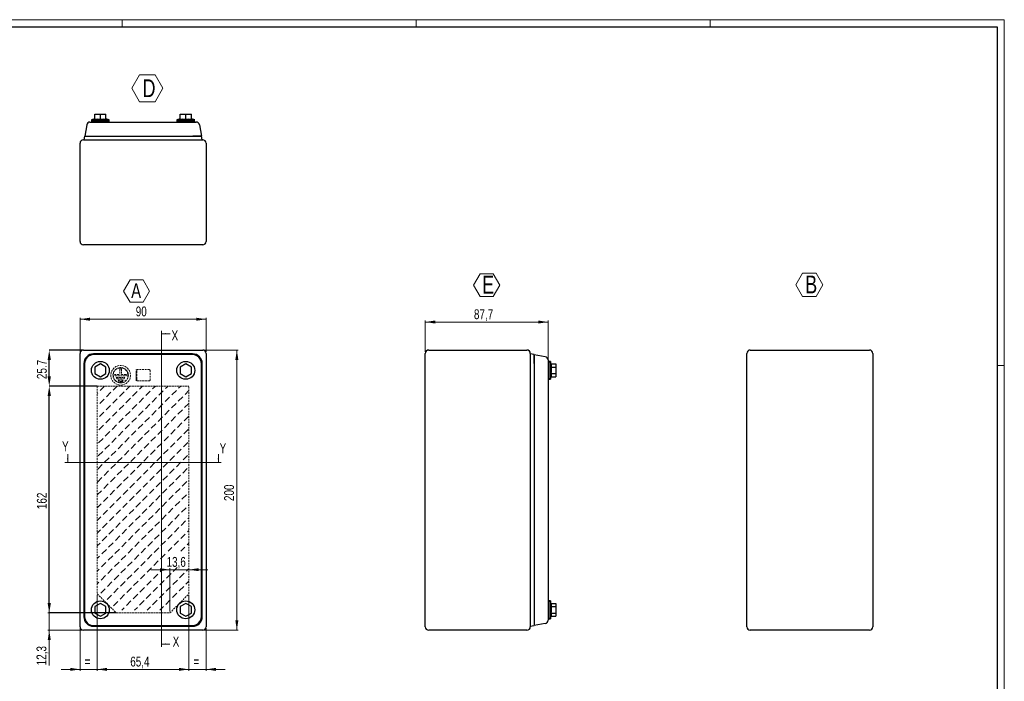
# Model space of a CAD drawing. Header units: millimetres. Extents: x 0 to 1189, y 0 to 841.
# Tile 3 of 3: x 486 to 1189, y 369 to 841. Entities that reach past the tile are written whole.
import ezdxf

# ---------------------------------------------------------------- set-up
doc = ezdxf.new("R2010")
doc.units = ezdxf.units.MM
doc.header["$PDSIZE"] = -1
doc.linetypes.add('HIDDEN', pattern=[1.905, 1.27, -0.635])
doc.styles.add('SLDTEXTSTYLE0', font='TXT', dxfattribs={"width": 0.75})
doc.dimstyles.new('SLDDIMSTYLE0', dxfattribs={"dimtxt": 7.055556, "dimasz": 7.055556, "dimexe": 0, "dimexo": 0.0625, "dimgap": 1.763889, "dimtad": 1, "dimdec": 1, "dimrnd": 1e-09, "dimzin": 12, "dimdsep": 46, "dimtxsty": 'SLDTEXTSTYLE0', "dimsah": 1, "dimcen": 0.09, "dimadec": 0, "dimazin": 3, "dimtfac": 1, "dimtdec": 1, "dimtmove": 0, "dimatfit": 0, "dimfxl": 1, "dimfrac": 2, "dimtolj": 1, "dimtzin": 12, "dimarcsym": 0})
doc.dimstyles.new('SLDDIMSTYLE1', dxfattribs={"dimtxt": 7.055556, "dimasz": 7.055556, "dimexe": 0, "dimexo": 0.0625, "dimgap": 1.763889, "dimtad": 1, "dimrnd": 1e-09, "dimzin": 12, "dimdsep": 46, "dimtxsty": 'SLDTEXTSTYLE0', "dimsah": 1, "dimcen": 0.09, "dimadec": 0, "dimazin": 3, "dimtfac": 1, "dimtofl": 0, "dimtmove": 0, "dimatfit": 3, "dimfxl": 1, "dimfrac": 2, "dimtolj": 1, "dimtzin": 12, "dimarcsym": 0})
doc.dimstyles.new('SLDDIMSTYLE2', dxfattribs={"dimtxt": 7.055556, "dimasz": 7.055556, "dimexe": 0, "dimexo": 0.0625, "dimgap": 1.763889, "dimtad": 1, "dimrnd": 1e-09, "dimzin": 12, "dimdsep": 46, "dimtxsty": 'SLDTEXTSTYLE0', "dimsah": 1, "dimcen": 0.09, "dimadec": 0, "dimazin": 3, "dimtfac": 1, "dimtmove": 0, "dimatfit": 0, "dimfxl": 1, "dimfrac": 2, "dimtolj": 1, "dimtzin": 12, "dimarcsym": 0})
doc.dimstyles.new('SLDDIMSTYLE3', dxfattribs={"dimtxt": 7.055556, "dimasz": 7.055556, "dimexe": 0, "dimexo": 0.0625, "dimgap": 1.763889, "dimtad": 1, "dimdec": 1, "dimrnd": 1e-09, "dimzin": 12, "dimdsep": 46, "dimtxsty": 'SLDTEXTSTYLE0', "dimsah": 1, "dimcen": 0.09, "dimadec": 0, "dimazin": 3, "dimtfac": 1, "dimtdec": 1, "dimtofl": 0, "dimtmove": 0, "dimatfit": 3, "dimfxl": 1, "dimfrac": 2, "dimtolj": 1, "dimtzin": 12, "dimarcsym": 0})

# ---------------------------------------------------------------- blocks, each defined once
blk = doc.blocks.new('SW_HATCH_0')
at = {"color": 0, "linetype": 'Continuous', "lineweight": 0}
for p, q in [((0, 0), (3.15, 3.15)), ((9.35, 0.28), (12.23, 3.15)), ((18.69, 0.55), (21.3, 3.15)), ((28.04, 0.83), (30.37, 3.15)), ((37.39, 1.1), (39.44, 3.15)), ((46.73, 1.38), (48.51, 3.15)), ((51.27, -3.16), (54.48, 0.05)), ((56.08, 1.65), (57.58, 3.15)), ((-2.06, -2.06), (-1.6, -1.6)), ((-0.28, -9.35), (2.93, -6.14)), ((4.54, -4.54), (7.74, -1.33)), ((9.07, -9.07), (12.28, -5.86)), ((13.88, -4.26), (17.09, -1.05)), ((18.42, -8.8), (21.63, -5.59)), ((23.23, -3.99), (26.44, -0.78)), ((27.76, -8.52), (30.97, -5.31)), ((32.58, -3.71), (35.78, -0.5)), ((37.11, -8.25), (40.32, -5.04)), ((41.92, -3.44), (45.13, -0.23)), ((46.46, -7.97), (49.66, -4.76)), ((55.8, -7.7), (59.01, -4.49)), ((60.62, -2.88), (63.36, -0.14)), ((-2.06, -11.13), (-1.88, -10.95)), ((4.26, -13.88), (7.47, -10.68)), ((13.61, -13.61), (16.81, -10.4)), ((22.95, -13.33), (26.16, -10.12)), ((32.3, -13.06), (35.51, -9.85)), ((41.65, -12.78), (44.85, -9.57)), ((50.99, -12.51), (54.2, -9.3)), ((55.53, -17.04), (58.74, -13.84)), ((60.34, -12.23), (63.36, -9.21)), ((-0.55, -18.69), (2.66, -15.49)), ((3.99, -23.23), (7.19, -20.02)), ((8.8, -18.42), (12, -15.21)), ((13.33, -22.95), (16.54, -19.75)), ((18.14, -18.14), (21.35, -14.94)), ((22.68, -22.68), (25.89, -19.47)), ((27.49, -17.87), (30.7, -14.66)), ((32.03, -22.4), (35.23, -19.2)), ((36.84, -17.59), (40.04, -14.39)), ((41.37, -22.13), (44.58, -18.92)), ((46.18, -17.32), (49.39, -14.11)), ((50.72, -21.85), (53.93, -18.65)), ((60.06, -21.58), (63.27, -18.37)), ((-0.83, -28.04), (2.38, -24.83)), ((8.52, -27.76), (11.73, -24.56)), ((17.87, -27.49), (21.07, -24.28)), ((27.21, -27.21), (30.42, -24.01)), ((36.56, -26.94), (39.77, -23.73)), ((45.91, -26.66), (49.11, -23.46)), ((50.44, -31.2), (53.65, -27.99)), ((55.25, -26.39), (58.46, -23.18)), ((59.79, -30.92), (63, -27.72)), ((-1.1, -37.39), (2.11, -34.18)), ((3.71, -32.58), (6.92, -29.37)), ((8.25, -37.11), (11.45, -33.9)), ((13.06, -32.3), (16.26, -29.09)), ((17.59, -36.84), (20.8, -33.63)), ((22.4, -32.03), (25.61, -28.82)), ((26.94, -36.56), (30.15, -33.35)), ((31.75, -31.75), (34.96, -28.54)), ((36.29, -36.29), (39.49, -33.08)), ((41.1, -31.47), (44.3, -28.27)), ((45.63, -36.01), (48.84, -32.8)), ((54.98, -35.74), (58.19, -32.53)), ((3.44, -41.92), (6.64, -38.71)), ((12.78, -41.65), (15.99, -38.44)), ((22.13, -41.37), (25.34, -38.16)), ((31.47, -41.1), (34.68, -37.89)), ((40.82, -40.82), (44.03, -37.61)), ((45.36, -45.36), (48.56, -42.15)), ((50.17, -40.55), (53.38, -37.34)), ((54.7, -45.08), (57.91, -41.87)), ((59.51, -40.27), (62.72, -37.06)), ((-1.38, -46.73), (1.83, -43.53)), ((3.16, -51.27), (6.37, -48.06)), ((7.97, -46.46), (11.18, -43.25)), ((12.51, -50.99), (15.71, -47.79)), ((17.32, -46.18), (20.52, -42.98)), ((21.85, -50.72), (25.06, -47.51)), ((26.66, -45.91), (29.87, -42.7)), ((31.2, -50.44), (34.41, -47.24)), ((36.01, -45.63), (39.22, -42.43)), ((40.55, -50.17), (43.75, -46.96)), ((49.89, -49.89), (53.1, -46.69)), ((59.24, -49.62), (62.45, -46.41)), ((-1.65, -56.08), (1.56, -52.87)), ((7.7, -55.8), (10.9, -52.6)), ((17.04, -55.53), (20.25, -52.32)), ((26.39, -55.25), (29.6, -52.05)), ((35.74, -54.98), (38.94, -51.77)), ((45.08, -54.7), (48.29, -51.5)), ((49.62, -59.24), (52.82, -56.03)), ((54.43, -54.43), (57.64, -51.22)), ((58.96, -58.96), (62.17, -55.76)), ((-1.93, -65.43), (1.28, -62.22)), ((2.88, -60.62), (6.09, -57.41)), ((7.42, -65.15), (10.63, -61.94)), ((12.23, -60.34), (15.44, -57.13)), ((16.77, -64.88), (19.97, -61.67)), ((21.58, -60.06), (24.79, -56.86)), ((26.11, -64.6), (29.32, -61.39)), ((30.92, -59.79), (34.13, -56.58)), ((35.46, -64.33), (38.67, -61.12)), ((40.27, -59.51), (43.48, -56.31)), ((44.81, -64.05), (48.01, -60.84)), ((54.15, -63.78), (57.36, -60.57)), ((2.61, -69.96), (5.82, -66.75)), ((11.96, -69.69), (15.16, -66.48)), ((21.3, -69.41), (24.51, -66.2)), ((30.65, -69.14), (33.86, -65.93)), ((40, -68.86), (43.2, -65.65)), ((44.53, -73.4), (47.74, -70.19)), ((49.34, -68.59), (52.55, -65.38)), ((53.88, -73.12), (57.09, -69.91)), ((58.69, -68.31), (61.9, -65.1)), ((-2.06, -74.63), (1.01, -71.57)), ((2.33, -79.31), (5.54, -76.1)), ((7.15, -74.5), (10.35, -71.29)), ((11.68, -79.03), (14.89, -75.83)), ((16.49, -74.22), (19.7, -71.02)), ((21.03, -78.76), (24.23, -75.55)), ((25.84, -73.95), (29.05, -70.74)), ((30.37, -78.48), (33.58, -75.28)), ((35.19, -73.67), (38.39, -70.46)), ((39.72, -78.21), (42.93, -75)), ((49.07, -77.93), (52.27, -74.73)), ((58.41, -77.66), (61.62, -74.45)), ((63.22, -72.85), (63.36, -72.71)), ((-2.06, -83.7), (0.73, -80.91)), ((6.87, -83.84), (10.08, -80.64)), ((16.22, -83.57), (19.42, -80.36)), ((25.56, -83.29), (28.77, -80.09)), ((34.91, -83.02), (38.12, -79.81)), ((39.45, -87.55), (42.65, -84.35)), ((44.26, -82.74), (47.46, -79.54)), ((48.79, -87.28), (52, -84.07)), ((53.6, -82.47), (56.81, -79.26)), ((58.14, -87), (61.35, -83.8)), ((62.95, -82.19), (63.36, -81.78)), ((-2.06, -92.77), (0.46, -90.26)), ((2.06, -88.65), (5.27, -85.45)), ((6.6, -93.19), (9.8, -89.98)), ((11.41, -88.38), (14.61, -85.17)), ((15.94, -92.92), (19.15, -89.71)), ((20.75, -88.1), (23.96, -84.9)), ((25.29, -92.64), (28.5, -89.43)), ((30.1, -87.83), (33.31, -84.62)), ((34.63, -92.37), (37.84, -89.16)), ((43.98, -92.09), (47.19, -88.88)), ((53.33, -91.81), (56.54, -88.61)), ((62.67, -91.54), (63.36, -90.85)), ((1.78, -98), (4.99, -94.79)), ((11.13, -97.73), (14.34, -94.52)), ((20.48, -97.45), (23.68, -94.24)), ((29.82, -97.18), (33.03, -93.97)), ((39.17, -96.9), (42.38, -93.69)), ((43.71, -101.44), (46.91, -98.23)), ((48.52, -96.63), (51.72, -93.42)), ((53.05, -101.16), (56.26, -97.95)), ((57.86, -96.35), (61.07, -93.14)), ((-2.06, -101.85), (0.18, -99.6)), ((1.51, -107.35), (4.72, -104.14)), ((6.32, -102.54), (9.53, -99.33)), ((10.86, -107.07), (14.06, -103.87)), ((15.67, -102.26), (18.87, -99.05)), ((20.2, -106.8), (23.41, -103.59)), ((25.01, -101.99), (28.22, -98.78)), ((29.55, -106.52), (32.76, -103.32)), ((34.36, -101.71), (37.57, -98.5)), ((38.9, -106.25), (42.1, -103.04)), ((48.24, -105.97), (51.45, -102.77)), ((57.59, -105.7), (60.8, -102.49)), ((62.4, -100.89), (63.36, -99.93)), ((-2.06, -110.92), (-0.09, -108.95)), ((6.04, -111.88), (9.25, -108.68)), ((15.39, -111.61), (18.6, -108.4)), ((24.74, -111.33), (27.95, -108.13)), ((34.08, -111.06), (37.29, -107.85)), ((38.62, -115.59), (41.83, -112.39)), ((43.43, -110.78), (46.64, -107.58)), ((48.52, -114.76), (51.17, -112.11)), ((52.78, -110.51), (55.98, -107.3)), ((57.6, -114.76), (60.52, -111.84)), ((62.12, -110.23), (63.36, -109)), ((-2.06, -119.99), (-0.37, -118.3)), ((1.23, -116.69), (4.44, -113.49)), ((5.77, -121.23), (8.98, -118.02)), ((10.58, -116.42), (13.79, -113.21)), ((15.12, -120.96), (18.32, -117.75)), ((19.93, -116.14), (23.13, -112.94)), ((24.46, -120.68), (27.67, -117.47)), ((29.27, -115.87), (32.48, -112.66)), ((33.81, -120.4), (37.02, -117.2)), ((43.16, -120.13), (46.36, -116.92)), ((0.96, -126.04), (4.17, -122.83)), ((10.31, -125.77), (13.51, -122.56)), ((19.65, -125.49), (22.86, -122.28)), ((29, -125.22), (32.21, -122.01)), ((33.53, -129.75), (36.74, -126.54)), ((38.35, -124.94), (41.55, -121.73)), ((52.23, -129.2), (54.97, -126.46)), ((-2.06, -129.06), (-0.64, -127.64)), ((0.68, -135.39), (3.89, -132.18)), ((5.49, -130.58), (8.7, -127.37)), ((10.03, -135.11), (13.24, -131.91)), ((14.84, -130.3), (18.05, -127.09)), ((19.38, -134.84), (22.58, -131.63)), ((24.19, -130.03), (27.4, -126.82)), ((28.72, -134.56), (31.93, -131.35)), ((38.07, -134.29), (41.28, -131.08)), ((42.88, -129.48), (44.56, -127.8)), ((47.42, -134.01), (50.62, -130.8)), ((56.76, -133.74), (59.97, -130.53)), ((61.57, -128.93), (62.86, -127.64)), ((-2.06, -138.13), (-0.92, -136.99)), ((5.22, -139.92), (8.43, -136.72)), ((14.57, -139.65), (17.77, -136.44)), ((23.91, -139.37), (27.12, -136.17)), ((33.26, -139.1), (36.47, -135.89)), ((37.79, -143.63), (41, -140.43)), ((42.61, -138.82), (45.81, -135.62)), ((47.14, -143.36), (50.35, -140.15)), ((51.95, -138.55), (55.16, -135.34)), ((56.49, -143.08), (59.7, -139.88)), ((61.3, -138.27), (63.36, -136.21)), ((0.41, -144.73), (3.62, -141.53)), ((4.94, -149.27), (8.15, -146.06)), ((9.76, -144.46), (12.96, -141.25)), ((14.29, -148.99), (17.5, -145.79)), ((19.1, -144.18), (22.31, -140.98)), ((23.64, -148.72), (26.84, -145.51)), ((28.45, -143.91), (31.66, -140.7)), ((32.98, -148.44), (36.19, -145.24)), ((42.33, -148.17), (45.54, -144.96)), ((51.68, -147.89), (54.88, -144.69)), ((9.48, -153.81), (12.69, -150.6)), ((18.83, -153.53), (22.03, -150.32)), ((28.17, -153.26), (31.38, -150.05)), ((33.65, -156.85), (35.92, -154.58)), ((37.52, -152.98), (40.73, -149.77)), ((42.73, -156.85), (45.26, -154.31)), ((46.87, -152.71), (50.07, -149.5)), ((15.51, -156.85), (17.22, -155.13)), ((24.58, -156.85), (26.57, -154.86))]:
    blk.add_line(p, q, dxfattribs=at)
blk = doc.blocks.new('_D')
at = {"color": 7, "linetype": 'Continuous', "lineweight": 0}
for p, q in [((592.92, 448.23), (579.35, 448.23)), ((592.92, 418.35), (592.92, 449.23)), ((592.92, 448.23), (606.52, 448.23)), ((606.52, 448.23), (620.09, 448.23))]:
    blk.add_line(p, q, dxfattribs=at)
at = {"color": 7, "linetype": 'Continuous', "lineweight": 18}
for points in [[(592.92, 448.23), (585.87, 449.32), (585.87, 447.15)], [(606.52, 448.23), (613.58, 447.15), (613.58, 449.32)]]:
    blk.add_solid(points, dxfattribs=at)
at = {"color": 7, "linetype": 'Continuous', "lineweight": 18, "insert": (590.6, 457.33), "char_height": 7.056, "attachment_point": 1, "style": 'SLDTEXTSTYLE0'}
blk.add_mtext('13,6', dxfattribs=at)
blk = doc.blocks.new('_D_1')
at = {"color": 0, "linetype": 'Continuous', "lineweight": -2}
for p, q in [((541.04, 579.35), (506.81, 579.35)), ((506.81, 424.4), (506.81, 572.29)), ((554.64, 417.35), (506.81, 417.35))]:
    blk.add_line(p, q, dxfattribs=at)
at = {"color": 0}
for points in [[(507.99, 572.29), (505.64, 572.29), (506.81, 579.35)], [(505.64, 424.4), (507.99, 424.4), (506.81, 417.35)]]:
    blk.add_solid(points, dxfattribs=at)
at = {"layer": 'Defpoints', "color": 0}
for p in [(506.81, 579.35), (541.1, 579.35), (554.7, 417.35)]:
    blk.add_point(p, dxfattribs=at)
at = {"color": 0, "lineweight": 18, "insert": (497.99, 497.35), "char_height": 7.056, "attachment_point": 2, "rotation": 90, "style": 'SLDTEXTSTYLE0'}
blk.add_mtext('\\A1;162', dxfattribs=at)
blk = doc.blocks.new('_D_2')
at = {"color": 7, "linetype": 'Continuous', "lineweight": 0}
for p, q in [((541.1, 429.95), (541.1, 376.06)), ((528.81, 406.46), (528.81, 376.06)), ((528.81, 377.06), (515.24, 377.06)), ((541.1, 377.06), (528.81, 377.06)), ((541.1, 377.06), (554.67, 377.06))]:
    blk.add_line(p, q, dxfattribs=at)
at = {"color": 7, "linetype": 'Continuous', "lineweight": 18}
for points in [[(528.81, 377.06), (521.76, 378.14), (521.76, 375.97)], [(541.1, 377.06), (548.16, 375.97), (548.16, 378.14)]]:
    blk.add_solid(points, dxfattribs=at)
at = {"color": 7, "linetype": 'Continuous', "lineweight": 18, "insert": (532.11, 386.15), "char_height": 7.06, "attachment_point": 1, "style": 'SLDTEXTSTYLE0'}
blk.add_mtext('=', dxfattribs=at)
blk = doc.blocks.new('_D_3')
at = {"color": 7, "linetype": 'Continuous', "lineweight": 0}
for p, q in [((606.52, 429.95), (606.52, 376.06)), ((618.81, 406.46), (618.81, 376.06)), ((606.52, 377.06), (592.95, 377.06)), ((606.52, 377.06), (618.81, 377.06)), ((618.81, 377.06), (632.38, 377.06))]:
    blk.add_line(p, q, dxfattribs=at)
at = {"color": 7, "linetype": 'Continuous', "lineweight": 18}
for points in [[(606.52, 377.06), (599.47, 378.14), (599.47, 375.97)], [(618.81, 377.06), (625.87, 375.97), (625.87, 378.14)]]:
    blk.add_solid(points, dxfattribs=at)
at = {"color": 7, "linetype": 'Continuous', "lineweight": 18, "insert": (609.82, 386.15), "char_height": 7.06, "attachment_point": 1, "style": 'SLDTEXTSTYLE0'}
blk.add_mtext('=', dxfattribs=at)
blk = doc.blocks.new('_D_4')
at = {"color": 7, "linetype": 'Continuous', "lineweight": 0}
for p, q in [((506.81, 417.35), (506.81, 430.92)), ((553.7, 417.35), (505.81, 417.35)), ((506.81, 417.35), (506.81, 405.06)), ((530.21, 405.06), (505.81, 405.06)), ((506.81, 405.06), (506.81, 379.93))]:
    blk.add_line(p, q, dxfattribs=at)
at = {"color": 7, "linetype": 'Continuous', "lineweight": 18}
for points in [[(506.81, 417.35), (507.9, 424.4), (505.73, 424.4)], [(506.81, 405.06), (505.73, 398), (507.9, 398)]]:
    blk.add_solid(points, dxfattribs=at)
at = {"color": 7, "linetype": 'Continuous', "lineweight": 18, "insert": (497.72, 379.93), "char_height": 7.056, "attachment_point": 1, "rotation": 90, "style": 'SLDTEXTSTYLE0'}
blk.add_mtext('12,3', dxfattribs=at)
blk = doc.blocks.new('_D_5')
at = {"color": 0, "linetype": 'Continuous', "lineweight": -2}
for p, q in [((531.15, 605.06), (506.81, 605.06)), ((506.81, 586.4), (506.81, 598)), ((541.04, 579.35), (506.81, 579.35))]:
    blk.add_line(p, q, dxfattribs=at)
at = {"color": 0}
for points in [[(507.99, 598), (505.64, 598), (506.81, 605.06)], [(505.64, 586.4), (507.99, 586.4), (506.81, 579.35)]]:
    blk.add_solid(points, dxfattribs=at)
at = {"layer": 'Defpoints', "color": 0}
for p in [(506.81, 605.06), (531.21, 605.06), (541.1, 579.35)]:
    blk.add_point(p, dxfattribs=at)
at = {"color": 0, "lineweight": 18, "insert": (497.99, 591.2), "char_height": 7.056, "attachment_point": 2, "rotation": 90, "style": 'SLDTEXTSTYLE0'}
blk.add_mtext('\\A1;25.7', dxfattribs=at)
blk = doc.blocks.new('_D_6')
at = {"color": 7, "linetype": 'Continuous', "lineweight": 0}
for p, q in [((528.81, 603.66), (528.81, 628.06)), ((528.81, 627.06), (618.81, 627.06)), ((618.81, 603.66), (618.81, 628.06))]:
    blk.add_line(p, q, dxfattribs=at)
at = {"color": 7, "linetype": 'Continuous', "lineweight": 18}
for points in [[(528.81, 627.06), (535.87, 625.97), (535.87, 628.14)], [(618.81, 627.06), (611.76, 628.14), (611.76, 625.97)]]:
    blk.add_solid(points, dxfattribs=at)
at = {"color": 7, "linetype": 'Continuous', "lineweight": 18, "insert": (568.6, 636.15), "char_height": 7.056, "attachment_point": 1, "style": 'SLDTEXTSTYLE0'}
blk.add_mtext('90', dxfattribs=at)
blk = doc.blocks.new('_D_7')
at = {"color": 7, "linetype": 'Continuous', "lineweight": 0}
for p, q in [((617.41, 605.06), (641.81, 605.06)), ((640.81, 605.06), (640.81, 405.06)), ((617.41, 405.06), (641.81, 405.06))]:
    blk.add_line(p, q, dxfattribs=at)
at = {"color": 7, "linetype": 'Continuous', "lineweight": 18}
for points in [[(640.81, 605.06), (639.73, 598), (641.9, 598)], [(640.81, 405.06), (641.9, 412.11), (639.73, 412.11)]]:
    blk.add_solid(points, dxfattribs=at)
at = {"color": 7, "linetype": 'Continuous', "lineweight": 18, "insert": (631.72, 497.24), "char_height": 7.056, "attachment_point": 1, "rotation": 90, "style": 'SLDTEXTSTYLE0'}
blk.add_mtext('200', dxfattribs=at)
blk = doc.blocks.new('_D_8')
at = {"color": 7, "linetype": 'Continuous', "lineweight": 0}
for p, q in [((541.1, 429.95), (541.1, 376.06)), ((606.52, 429.95), (606.52, 376.06)), ((541.1, 377.06), (606.52, 377.06))]:
    blk.add_line(p, q, dxfattribs=at)
at = {"color": 7, "linetype": 'Continuous', "lineweight": 18}
for points in [[(541.1, 377.06), (548.16, 375.97), (548.16, 378.14)], [(606.52, 377.06), (599.47, 378.14), (599.47, 375.97)]]:
    blk.add_solid(points, dxfattribs=at)
at = {"color": 7, "linetype": 'Continuous', "lineweight": 18, "insert": (564.69, 386.15), "char_height": 7.056, "attachment_point": 1, "style": 'SLDTEXTSTYLE0'}
blk.add_mtext('65,4', dxfattribs=at)
blk = doc.blocks.new('SW_NOTE_0_8')
at = {"color": 0, "linetype": 'Continuous', "lineweight": 18}
for p, q in [((-4.15, 8.1), (0.49, 16.14)), ((0.49, 16.14), (9.77, 16.14)), ((9.77, 16.14), (14.41, 8.1)), ((0.49, 0.07), (-4.15, 8.1)), ((14.41, 8.1), (9.77, 0.07)), ((9.77, 0.07), (0.49, 0.07))]:
    blk.add_line(p, q, dxfattribs=at)
at = {"color": 0, "linetype": 'Continuous', "lineweight": 18, "insert": (4.8, 13.64), "char_height": 10.58, "attachment_point": 2, "style": 'SLDTEXTSTYLE0'}
blk.add_mtext('A', dxfattribs=at)
blk = doc.blocks.new('_D_9')
at = {"color": 7, "linetype": 'Continuous', "lineweight": 0}
for p, q in [((775.44, 603.66), (775.44, 626.06)), ((863.14, 595.1), (863.14, 626.06)), ((775.44, 625.06), (863.14, 625.06))]:
    blk.add_line(p, q, dxfattribs=at)
at = {"color": 7, "linetype": 'Continuous', "lineweight": 18}
for points in [[(775.44, 625.06), (782.49, 623.97), (782.49, 626.14)], [(863.14, 625.06), (856.08, 626.14), (856.08, 623.97)]]:
    blk.add_solid(points, dxfattribs=at)
at = {"color": 7, "linetype": 'Continuous', "lineweight": 18, "insert": (810.17, 634.15), "char_height": 7.056, "attachment_point": 1, "style": 'SLDTEXTSTYLE0'}
blk.add_mtext('87,7', dxfattribs=at)
blk = doc.blocks.new('SW_NOTE_0_10')
at = {"color": 0, "linetype": 'Continuous', "lineweight": 18}
for p, q in [((-4.91, 9.6), (-0.2, 17.75)), ((-0.2, 17.75), (9.22, 17.75)), ((9.22, 17.75), (13.93, 9.6)), ((-0.2, 1.44), (-4.91, 9.6)), ((13.93, 9.6), (9.22, 1.44)), ((9.22, 1.44), (-0.2, 1.44))]:
    blk.add_line(p, q, dxfattribs=at)
at = {"color": 0, "linetype": 'Continuous', "lineweight": 18, "insert": (1.22, 16.37), "char_height": 12.7, "attachment_point": 1, "style": 'SLDTEXTSTYLE0'}
blk.add_mtext('E', dxfattribs=at)
blk = doc.blocks.new('SW_NOTE_0_11')
at = {"color": 0, "linetype": 'Continuous', "lineweight": 0}
for p, q in [((-4.9, 9.61), (-0.05, 18.01)), ((-0.05, 18.01), (9.65, 18.01)), ((9.65, 18.01), (14.5, 9.61)), ((-0.05, 1.21), (-4.9, 9.61)), ((14.5, 9.61), (9.65, 1.21)), ((9.65, 1.21), (-0.05, 1.21))]:
    blk.add_line(p, q, dxfattribs=at)
at = {"color": 0, "linetype": 'Continuous', "lineweight": 0, "insert": (1.86, 16.28), "char_height": 12.7, "attachment_point": 1, "style": 'SLDTEXTSTYLE0'}
blk.add_mtext('B', dxfattribs=at)
blk = doc.blocks.new('SW_NOTE_0_12')
at = {"color": 0, "linetype": 'Continuous', "lineweight": 18}
for p, q in [((-4.92, 9.63), (0.67, 19.32)), ((0.67, 19.32), (11.86, 19.32)), ((11.86, 19.32), (17.45, 9.63)), ((0.67, -0.05), (-4.92, 9.63)), ((17.45, 9.63), (11.86, -0.05)), ((11.86, -0.05), (0.67, -0.05))]:
    blk.add_line(p, q, dxfattribs=at)
at = {"color": 0, "linetype": 'Continuous', "lineweight": 18, "insert": (2.87, 16.03), "char_height": 12.7, "attachment_point": 1, "style": 'SLDTEXTSTYLE0'}
blk.add_mtext('D', dxfattribs=at)

msp = doc.modelspace()

# ---------------------------------------------------------------- linework, layer by layer
at = {"color": 7, "linetype": 'Continuous', "lineweight": 18}
for p, q in [((1189.003, 840.919), (0.003, 840.919)), ((559.003, 835.919), (559.003, 840.919)), ((769.003, 835.919), (769.003, 840.919)), ((979.003, 835.919), (979.003, 840.919)), ((1189.003, -0.081), (1189.003, 840.919)), ((586.962, 618.667), (586.962, 393.117)), ((593.12, 616.667), (586.962, 616.667)), ((1184.003, 593.919), (1189.003, 593.919)), ((520.013, 530.709), (520.013, 524.709)), ((627.613, 530.709), (627.613, 524.709)), ((629.613, 524.709), (518.013, 524.709)), ((592.962, 395.117), (586.962, 395.117))]:
    msp.add_line(p, q, dxfattribs=at)
at = {"color": 7, "linetype": 'Continuous', "lineweight": 25}
for p, q in [((5.003, 835.919), (1184.003, 835.919)), ((1184.003, 835.919), (1184.003, 4.919)), ((539.313, 770.024), (536.913, 769.426)), ((536.913, 769.426), (549.713, 769.426)), ((536.913, 768.426), (536.913, 767.826)), ((536.913, 768.426), (549.713, 768.426)), ((536.963, 769.426), (536.963, 768.426)), ((539.313, 769.87), (539.313, 773.426)), ((539.313, 773.426), (543.313, 773.426)), ((539.771, 767.826), (607.854, 767.826)), ((543.313, 773.426), (547.313, 773.426)), ((543.313, 769.87), (543.313, 773.426)), ((547.313, 769.87), (547.313, 773.426)), ((549.713, 769.426), (547.313, 770.024)), ((549.663, 768.426), (549.663, 769.426)), ((549.713, 767.826), (549.713, 768.426)), ((600.313, 770.024), (597.913, 769.426)), ((597.913, 769.426), (610.713, 769.426)), ((597.913, 768.426), (597.913, 767.826)), ((597.913, 768.426), (610.713, 768.426)), ((597.963, 769.426), (597.963, 768.426)), ((600.313, 773.426), (604.313, 773.426)), ((600.313, 769.87), (600.313, 773.426)), ((604.313, 773.426), (608.313, 773.426)), ((604.313, 769.87), (604.313, 773.426)), ((608.313, 769.87), (608.313, 773.426)), ((610.713, 769.426), (608.313, 770.024)), ((610.663, 768.426), (610.663, 769.426)), ((610.713, 767.826), (610.713, 768.426)), ((533.551, 765.843), (532.138, 757.826)), ((614.074, 765.843), (615.488, 757.826)), ((528.813, 682.526), (528.813, 752.726)), ((531.213, 755.126), (616.413, 755.126)), ((532.105, 757.826), (531.552, 755.126)), ((531.552, 755.126), (538.394, 755.126)), ((532.105, 757.826), (538.394, 757.826)), ((532.138, 757.826), (538.358, 757.826)), ((538.313, 755.126), (538.313, 755.126)), ((538.394, 757.826), (609.231, 757.826)), ((538.394, 755.126), (609.231, 755.126)), ((609.231, 757.826), (615.52, 757.826)), ((609.231, 755.126), (616.074, 755.126)), ((615.488, 757.826), (609.268, 757.826)), ((609.313, 755.126), (609.313, 755.126)), ((616.074, 755.126), (615.52, 757.826)), ((618.813, 752.726), (618.813, 682.526)), ((616.413, 680.126), (531.213, 680.126)), ((531.213, 605.058), (616.413, 605.058)), ((777.839, 605.058), (848.039, 605.058)), ((1007.54, 605.058), (1092.74, 605.058)), ((528.813, 407.458), (528.813, 602.658)), ((609.231, 602.319), (538.394, 602.319)), ((609.231, 601.766), (538.394, 601.766)), ((618.813, 602.658), (618.813, 407.458)), ((775.439, 407.458), (775.439, 602.658)), ((850.439, 602.658), (850.439, 407.458)), ((853.139, 601.766), (850.439, 602.319)), ((850.439, 602.319), (850.439, 595.476)), ((853.139, 601.766), (853.139, 595.476)), ((861.156, 600.319), (853.139, 601.733)), ((853.139, 595.513), (853.139, 601.733)), ((1005.14, 407.458), (1005.14, 602.658)), ((1095.14, 602.658), (1095.14, 407.458)), ((531.552, 595.476), (531.552, 414.64)), ((532.105, 595.476), (532.105, 414.64)), ((543.313, 595.177), (539.313, 592.867)), ((539.313, 592.867), (539.313, 588.248)), ((547.313, 592.867), (543.313, 595.177)), ((547.313, 588.248), (547.313, 592.867)), ((604.313, 595.177), (600.313, 592.867)), ((600.313, 592.867), (600.313, 588.248)), ((608.313, 592.867), (604.313, 595.177)), ((608.313, 588.248), (608.313, 592.867)), ((615.52, 414.64), (615.52, 595.476)), ((616.074, 414.64), (616.074, 595.476)), ((850.439, 595.558), (850.439, 595.558)), ((850.439, 595.476), (850.439, 414.64)), ((853.139, 595.476), (853.139, 414.64)), ((863.739, 596.958), (863.139, 596.958)), ((863.139, 594.099), (863.139, 416.016)), ((863.739, 596.958), (863.739, 590.558)), ((864.739, 596.908), (863.739, 596.908)), ((865.183, 595.177), (864.739, 596.958)), ((864.739, 596.958), (864.739, 590.558)), ((865.183, 595.177), (868.739, 595.177)), ((865.183, 592.867), (868.739, 592.867)), ((868.739, 595.177), (868.739, 592.867)), ((868.739, 592.867), (868.739, 588.248)), ((539.313, 588.248), (543.313, 585.939)), ((543.313, 585.939), (547.313, 588.248)), ((600.313, 588.248), (604.313, 585.939)), ((604.313, 585.939), (608.313, 588.248)), ((863.139, 584.158), (863.739, 584.158)), ((863.739, 590.558), (863.739, 584.158)), ((863.739, 584.208), (864.739, 584.208)), ((864.739, 590.558), (864.739, 584.158)), ((864.739, 584.158), (865.183, 585.939)), ((865.183, 588.248), (868.739, 588.248)), ((865.183, 585.939), (868.739, 585.939)), ((868.739, 588.248), (868.739, 585.939)), ((543.313, 424.177), (539.313, 421.867)), ((547.313, 421.867), (543.313, 424.177)), ((604.313, 424.177), (600.313, 421.867)), ((608.313, 421.867), (604.313, 424.177)), ((863.739, 425.958), (863.139, 425.958)), ((863.739, 425.958), (863.739, 419.558)), ((864.739, 425.908), (863.739, 425.908)), ((865.183, 424.177), (864.739, 425.958)), ((864.739, 425.958), (864.739, 419.558)), ((865.183, 424.177), (868.739, 424.177)), ((868.739, 424.177), (868.739, 421.867)), ((539.313, 421.867), (539.313, 417.248)), ((539.313, 417.248), (543.313, 414.939)), ((543.313, 414.939), (547.313, 417.248)), ((547.313, 417.248), (547.313, 421.867)), ((600.313, 421.867), (600.313, 417.248)), ((600.313, 417.248), (604.313, 414.939)), ((604.313, 414.939), (608.313, 417.248)), ((608.313, 417.248), (608.313, 421.867)), ((863.739, 419.558), (863.739, 413.158)), ((864.739, 419.558), (864.739, 413.158)), ((865.183, 421.867), (868.739, 421.867)), ((865.183, 417.248), (868.739, 417.248)), ((868.739, 421.867), (868.739, 417.248)), ((868.739, 417.248), (868.739, 414.939)), ((538.394, 408.35), (609.231, 408.35)), ((850.439, 414.64), (850.439, 407.797)), ((850.439, 414.558), (850.439, 414.558)), ((850.439, 407.797), (853.139, 408.35)), ((853.139, 414.64), (853.139, 408.35)), ((853.139, 414.603), (853.139, 408.383)), ((861.156, 409.796), (853.139, 408.383)), ((863.139, 413.158), (863.739, 413.158)), ((863.739, 413.208), (864.739, 413.208)), ((864.739, 413.158), (865.183, 414.939)), ((865.183, 414.939), (868.739, 414.939)), ((616.413, 405.058), (531.213, 405.058)), ((538.394, 407.797), (609.231, 407.797)), ((848.039, 405.058), (777.839, 405.058)), ((1092.74, 405.058), (1007.54, 405.058))]:
    msp.add_line(p, q, dxfattribs=at)
at = {"color": 7, "linetype": 'HIDDEN', "lineweight": 18}
for p, q in [((557.313, 591.558), (558.313, 591.558)), ((557.313, 591.558), (557.313, 587.558)), ((558.313, 591.558), (558.313, 587.558)), ((568.813, 583.058), (568.813, 591.058)), ((569.313, 591.058), (578.313, 591.058)), ((569.313, 591.058), (569.313, 590.208)), ((578.313, 591.058), (578.813, 590.558)), ((554.013, 586.558), (553.313, 587.558)), ((553.313, 587.558), (557.313, 587.558)), ((554.013, 586.558), (561.613, 586.558)), ((555.413, 584.558), (554.713, 585.558)), ((554.713, 585.558), (560.913, 585.558)), ((555.413, 584.558), (560.213, 584.558)), ((558.313, 587.558), (562.313, 587.558)), ((560.913, 585.558), (560.213, 584.558)), ((562.313, 587.558), (561.613, 586.558)), ((568.813, 589.708), (569.313, 589.708)), ((568.813, 584.408), (568.813, 589.708)), ((569.313, 584.408), (568.813, 584.408)), ((569.313, 589.708), (569.313, 590.208)), ((569.313, 589.708), (569.313, 584.408)), ((569.313, 583.908), (569.313, 584.408)), ((569.313, 583.908), (569.313, 583.058)), ((578.813, 590.558), (578.813, 583.558)), ((541.103, 579.348), (541.103, 430.948)), ((541.103, 579.348), (606.523, 579.348)), ((556.813, 582.558), (556.113, 583.558)), ((556.113, 583.558), (559.513, 583.558)), ((558.813, 582.558), (556.813, 582.558)), ((559.513, 583.558), (558.813, 582.558)), ((578.313, 583.058), (569.313, 583.058)), ((578.813, 583.558), (578.313, 583.058)), ((606.523, 430.948), (606.523, 579.348)), ((541.103, 430.948), (554.703, 417.348)), ((592.923, 417.348), (606.523, 430.948)), ((554.703, 417.348), (592.923, 417.348))]:
    msp.add_line(p, q, dxfattribs=at)
at = {"color": 7, "linetype": 'Continuous', "lineweight": 25}
for centre in [(543.313, 590.558), (604.313, 590.558), (543.313, 419.558), (604.313, 419.558)]:
    msp.add_circle(centre, 6.4, dxfattribs=at)
at = {"color": 7, "linetype": 'HIDDEN', "lineweight": 18}
for radius in [7, 5.5, 5.25]:
    msp.add_circle((557.813, 587.058), radius, dxfattribs=at)
at = {"color": 7, "linetype": 'Continuous', "lineweight": 25}
for centre, radius, start, end in [((535.915, 765.426), 2.4, 90, 170), ((611.711, 765.426), 2.4, 10, 90), ((531.213, 752.726), 2.4, 90, 180), ((616.413, 752.726), 2.4, 0, 90), ((531.213, 682.526), 2.4, 180, 270), ((616.413, 682.526), 2.4, 270, 0), ((531.213, 602.658), 2.4, 90, 180), ((616.413, 602.658), 2.4, 0, 90), ((777.839, 602.658), 2.4, 90, 180), ((848.039, 602.658), 2.4, 0, 90), ((1007.54, 602.658), 2.4, 90, 180), ((1092.74, 602.658), 2.4, 0, 90), ((538.394, 595.476), 6.843, 90, 180), ((538.394, 595.476), 6.29, 90, 180), ((538.358, 595.513), 6.22, 100.551338, 161.981063), ((609.231, 595.476), 6.843, 0, 90), ((609.231, 595.476), 6.29, 0, 90), ((860.739, 597.956), 2.4, 0, 80), ((538.394, 414.64), 6.843, 180, 270), ((538.394, 414.64), 6.29, 180, 270), ((609.231, 414.64), 6.29, 270, 0), ((609.231, 414.64), 6.843, 270, 0), ((609.268, 414.603), 6.22, 280.551338, 341.981063), ((860.739, 412.16), 2.4, 280, 360), ((531.213, 407.458), 2.4, 180, 270), ((616.413, 407.458), 2.4, 270, 0), ((777.839, 407.458), 2.4, 180, 270), ((848.039, 407.458), 2.4, 270, 0), ((1007.54, 407.458), 2.4, 180, 270), ((1092.74, 407.458), 2.4, 270, 0)]:
    msp.add_arc(centre, radius, start, end, dxfattribs=at)
for points, knots in [([(535.915, 767.826), (535.915, 767.826), (535.94, 767.826), (536.041, 767.826), (536.116, 767.826), (536.309, 767.826), (536.429, 767.826), (536.712, 767.826), (536.872, 767.826), (537.227, 767.826), (537.425, 767.826), (537.843, 767.826), (538.064, 767.826), (538.53, 767.826), (538.775, 767.826), (539.267, 767.826), (539.517, 767.826), (539.771, 767.826)], [0, 0, 0, 0, 0.125, 0.125, 0.25, 0.25, 0.375, 0.375, 0.5, 0.5, 0.625, 0.625, 0.75, 0.75, 0.875, 0.875, 1, 1, 1, 1]), ([(607.854, 767.826), (608.109, 767.826), (608.359, 767.826), (608.851, 767.826), (609.095, 767.826), (609.561, 767.826), (609.782, 767.826), (610.2, 767.826), (610.398, 767.826), (610.754, 767.826), (610.913, 767.826), (611.196, 767.826), (611.316, 767.826), (611.51, 767.826), (611.584, 767.826), (611.685, 767.826), (611.711, 767.826), (611.711, 767.826)], [0, 0, 0, 0, 0.125, 0.125, 0.25, 0.25, 0.375, 0.375, 0.5, 0.5, 0.625, 0.625, 0.75, 0.75, 0.875, 0.875, 1, 1, 1, 1]), ([(863.139, 597.956), (863.139, 597.956), (863.139, 597.93), (863.139, 597.831), (863.139, 597.757), (863.139, 597.562), (863.139, 597.443), (863.139, 597.163), (863.139, 597), (863.139, 596.645), (863.139, 596.451), (863.139, 596.031), (863.139, 595.807), (863.139, 595.345), (863.139, 595.103), (863.139, 594.605), (863.139, 594.354), (863.139, 594.099)], [0, 0, 0, 0, 0.125, 0.125, 0.25, 0.25, 0.375, 0.375, 0.5, 0.5, 0.625, 0.625, 0.75, 0.75, 0.875, 0.875, 1, 1, 1, 1]), ([(865.183, 592.867), (865.278, 592.107), (865.337, 591.343), (865.338, 589.8), (865.279, 589.019), (865.183, 588.248)], [0, 0, 0, 0, 0.5, 0.5, 1, 1, 1, 1]), ([(863.139, 416.016), (863.139, 415.762), (863.139, 415.51), (863.139, 415.013), (863.139, 414.771), (863.139, 414.308), (863.139, 414.084), (863.139, 413.664), (863.139, 413.47), (863.139, 413.115), (863.139, 412.953), (863.139, 412.672), (863.139, 412.554), (863.139, 412.359), (863.139, 412.284), (863.139, 412.185), (863.139, 412.16), (863.139, 412.16)], [0, 0, 0, 0, 0.125, 0.125, 0.25, 0.25, 0.375, 0.375, 0.5, 0.5, 0.625, 0.625, 0.75, 0.75, 0.875, 0.875, 1, 1, 1, 1]), ([(865.183, 421.867), (865.278, 421.107), (865.337, 420.343), (865.338, 418.8), (865.279, 418.019), (865.183, 417.248)], [0, 0, 0, 0, 0.5, 0.5, 1, 1, 1, 1])]:
    msp.add_open_spline(points, degree=3, knots=knots, dxfattribs=at)
for points in [[(539.313, 769.87), (539.979, 769.966), (541.313, 770.083), (542.646, 769.966), (543.313, 769.87)], [(543.313, 769.87), (543.979, 769.966), (545.313, 770.083), (546.646, 769.966), (547.313, 769.87)], [(600.313, 769.87), (600.979, 769.966), (602.313, 770.083), (603.646, 769.966), (604.313, 769.87)], [(604.313, 769.87), (604.979, 769.966), (606.313, 770.083), (607.646, 769.966), (608.313, 769.87)], [(865.183, 595.177), (865.279, 594.792), (865.396, 594.022), (865.279, 593.252), (865.183, 592.867)], [(865.183, 588.248), (865.279, 587.863), (865.396, 587.094), (865.279, 586.324), (865.183, 585.939)], [(865.183, 424.177), (865.279, 423.792), (865.396, 423.022), (865.279, 422.252), (865.183, 421.867)], [(865.183, 417.248), (865.279, 416.863), (865.396, 416.094), (865.279, 415.324), (865.183, 414.939)]]:
    msp.add_open_spline(points, degree=3, dxfattribs=at)
at = {"color": 7, "linetype": 'Continuous', "lineweight": 18}
for points in [[(586.962, 616.667), (589.962, 616.167), (589.962, 617.167)], [(520.013, 524.709), (520.513, 527.709), (519.513, 527.709)], [(627.613, 524.709), (628.113, 527.709), (627.113, 527.709)], [(586.962, 395.117), (589.962, 394.617), (589.962, 395.617)]]:
    msp.add_solid(points, dxfattribs=at)

# ---------------------------------------------------------------- block references
for name, p in [('SW_NOTE_0_12', (570.613, 782.304)), ('SW_NOTE_0_8', (564.075, 639.07)), ('SW_NOTE_0_10', (814.75, 641.743))]:
    msp.add_blockref(name, p, dxfattribs=at)
at = {"color": 7, "linetype": 'Continuous', "lineweight": 0}
for name, p in [('SW_NOTE_0_11', (1044.977, 641.957)), ('SW_HATCH_0', (543.163, 576.194))]:
    msp.add_blockref(name, p, dxfattribs=at)

# ---------------------------------------------------------------- texts
at = {"color": 7, "linetype": 'Continuous', "char_height": 7.144, "attachment_point": 1, "style": 'SLDTEXTSTYLE0'}
for s, insert in [('X', (594.145, 619.025)), ('Y', (515.896, 539.923)), ('Y', (628.492, 538.551)), ('X', (594.94, 400.461))]:
    msp.add_mtext(s, dxfattribs=dict(at, insert=insert))

# ---------------------------------------------------------------- dimensions: what is measured, and where the dimension line sits
at = {"color": 7, "linetype": 'Continuous', "lineweight": 18}
for base, p1, p2, dimstyle, picture, middle in [((618.813, 627.058), (528.813, 602.658), (618.813, 602.658), 'SLDDIMSTYLE1', '_D_6', (573.813, 627.058)), ((863.139, 625.058), (775.439, 602.658), (863.139, 594.099), 'SLDDIMSTYLE3', '_D_9', (819.289, 625.058)), ((606.523, 448.232), (592.923, 417.348), (606.523, 430.948), 'SLDDIMSTYLE0', '_D', (599.723, 448.232)), ((606.523, 377.058), (541.103, 430.948), (606.523, 430.948), 'SLDDIMSTYLE3', '_D_8', (573.813, 377.058))]:
    dim = msp.add_linear_dim(base=base, p1=p1, p2=p2, dimstyle=dimstyle, dxfattribs=at)
    dim.commit()
    dim.dimension.update_dxf_attribs({"geometry": picture, "text_midpoint": middle, "dimtype": 160})
for base, p1, p2, dimstyle, picture, middle in [((506.813, 605.058), (541.103, 579.348), (531.213, 605.058), 'SLDDIMSTYLE3', '_D_5', (506.813, 591.203)), ((640.813, 405.058), (616.413, 605.058), (616.413, 405.058), 'SLDDIMSTYLE1', '_D_7', (640.813, 505.058)), ((506.813, 579.348), (554.703, 417.348), (541.103, 579.348), 'SLDDIMSTYLE1', '_D_1', (506.813, 497.348)), ((506.813, 405.058), (554.703, 417.348), (531.213, 405.058), 'SLDDIMSTYLE0', '_D_4', (506.813, 389.058))]:
    dim = msp.add_linear_dim(base=base, p1=p1, p2=p2, angle=90, dimstyle=dimstyle, dxfattribs=at)
    dim.commit()
    dim.dimension.update_dxf_attribs({"geometry": picture, "text_midpoint": middle, "dimtype": 160})
for base, p1, p2, picture, middle in [((528.813, 377.058), (541.103, 430.948), (528.813, 407.458), '_D_2', (534.958, 377.058)), ((618.813, 377.058), (606.523, 430.948), (618.813, 407.458), '_D_3', (612.668, 377.058))]:
    dim = msp.add_linear_dim(base=base, p1=p1, p2=p2, text='=', dimstyle='SLDDIMSTYLE2', dxfattribs=at)
    dim.commit()
    dim.dimension.update_dxf_attribs({"geometry": picture, "text_midpoint": middle, "dimtype": 160})

doc.saveas('drawing.dxf')
